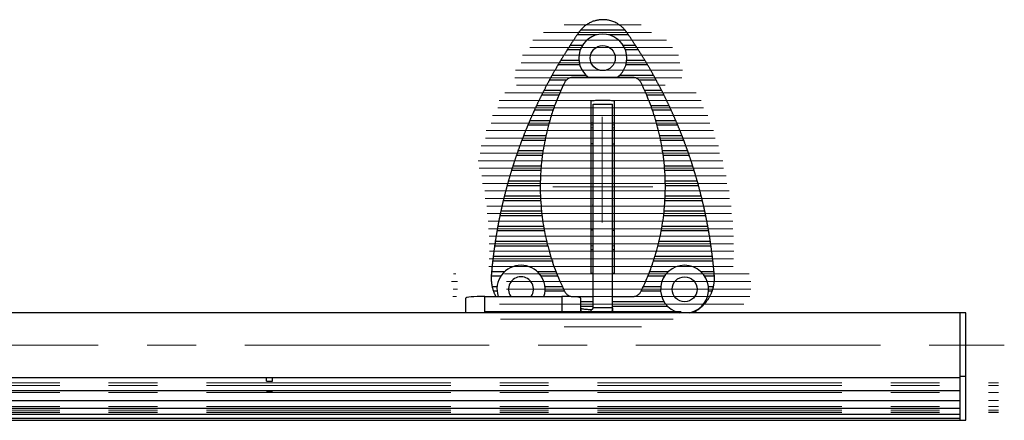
# Model space of a CAD drawing. Header units: millimetres. Extents: x 8 to 273, y 79 to 264.
# Tile 7 of 9: x 140 to 192, y 122 to 143. Entities that reach past the tile are written whole.
import ezdxf

# ---------------------------------------------------------------- set-up
doc = ezdxf.new("R2010")
doc.units = ezdxf.units.MM
doc.linetypes.add('CENTERX2', pattern=[20.32, 12.7, -2.54, 2.54, -2.54])
doc.layers.add('FORMAT', color=7, linetype='Continuous')

msp = doc.modelspace()

# ---------------------------------------------------------------- linework, layer by layer
at = {"color": 7, "linetype": 'Continuous', "lineweight": 25}
for p, q in [((170.453, 142.306), (169.416, 142.306)), ((171.905, 142.542), (169.585, 142.542)), ((172.075, 142.306), (171.037, 142.306)), ((169.688, 141.757), (169.047, 141.757)), ((172.443, 141.757), (171.803, 141.757)), ((169.572, 141.522), (168.896, 141.522)), ((172.595, 141.522), (171.919, 141.522)), ((169.546, 140.737), (168.416, 140.737)), ((169.501, 140.972), (168.556, 140.972)), ((173.075, 140.737), (171.944, 140.737)), ((172.935, 140.972), (171.99, 140.972)), ((169.881, 140.188), (168.102, 140.188)), ((173.389, 140.188), (171.61, 140.188)), ((172.288, 140.091), (169.202, 140.091)), ((170.245, 138.691), (171.245, 138.691)), ((170.763, 138.891), (170.728, 138.891)), ((170.145, 137.726), (170.245, 137.726)), ((171.245, 137.726), (171.345, 137.726)), ((170.243, 137.349), (170.142, 137.33)), ((170.245, 137.445), (170.145, 137.46)), ((171.348, 137.461), (171.248, 137.445)), ((171.348, 137.33), (171.248, 137.348)), ((167.777, 136.814), (166.536, 136.814)), ((170.229, 136.641), (170.145, 136.641)), ((171.261, 136.641), (171.345, 136.641)), ((174.955, 136.814), (173.714, 136.814)), ((171.245, 135.408), (171.261, 135.399)), ((171.261, 135.16), (171.245, 135.172)), ((171.245, 133.71), (171.261, 133.722)), ((171.261, 133.483), (171.245, 133.474)), ((170.229, 132.141), (170.145, 132.141)), ((171.261, 132.141), (171.345, 132.141)), ((170.142, 131.452), (170.242, 131.433)), ((170.245, 131.337), (170.145, 131.322)), ((170.245, 131.056), (170.145, 131.056)), ((171.345, 131.056), (171.245, 131.056)), ((171.247, 131.433), (171.349, 131.452)), ((171.348, 131.321), (171.248, 131.336)), ((168.16, 130.537), (165.022, 130.537)), ((165.644, 129.988), (164.967, 129.988)), ((176.523, 129.988), (175.846, 129.988)), ((165.447, 129.753), (164.948, 129.753)), ((170.145, 129.914), (170.245, 129.908)), ((171.245, 129.908), (171.345, 129.914)), ((176.543, 129.753), (176.044, 129.753)), ((165.252, 129.203), (164.996, 129.203)), ((165.25, 128.968), (165.065, 128.968)), ((176.495, 129.203), (176.238, 129.203)), ((176.425, 128.968), (176.241, 128.968)), ((163.608, 128.596), (163.608, 127.853)), ((164.608, 128.702), (168.608, 128.702)), ((169.202, 128.691), (170.245, 128.691)), ((169.608, 127.853), (169.608, 128.596)), ((171.245, 128.691), (172.288, 128.691)), ((176.121, 128.419), (176.061, 128.419)), ((169.988, 128.029), (170.145, 128.024)), ((170.145, 127.853), (170.145, 128.024)), ((171.245, 128.112), (170.245, 128.112)), ((171.245, 128.112), (171.245, 127.853)), ((175.905, 128.183), (175.874, 128.183)), ((189.308, 127.853), (9.908, 127.853)), ((189.608, 127.853), (189.308, 127.853)), ((189.308, 124.549), (189.308, 127.853)), ((189.308, 124.806), (189.308, 127.853)), ((189.608, 124.549), (189.608, 127.853)), ((9.908, 124.483), (189.308, 124.483)), ((153.278, 124.297), (153.278, 124.483)), ((153.578, 124.297), (153.578, 124.483)), ((189.308, 124.549), (189.308, 124.806)), ((189.308, 124.549), (189.608, 124.549)), ((189.308, 122.258), (189.308, 124.549)), ((189.608, 122.258), (189.608, 124.549)), ((153.278, 124.297), (153.578, 124.297)), ((9.908, 123.802), (189.308, 123.802)), ((153.278, 123.776), (153.278, 123.802)), ((153.278, 123.776), (153.578, 123.776)), ((153.578, 123.776), (153.578, 123.802)), ((9.908, 123.297), (189.308, 123.297)), ((9.908, 122.892), (189.308, 122.892)), ((9.908, 122.585), (189.308, 122.585)), ((9.908, 122.379), (189.308, 122.379)), ((9.908, 122.274), (189.308, 122.274)), ((9.908, 122.269), (189.308, 122.269)), ((189.308, 122.258), (189.608, 122.258))]:
    msp.add_line(p, q, dxfattribs=at)
at = {"color": 8, "linetype": 'Continuous', "lineweight": 25}
for p, q in [((168.86, 139.952), (167.973, 139.952)), ((173.518, 139.952), (172.633, 139.952)), ((168.461, 139.168), (167.565, 139.168)), ((168.568, 139.403), (167.684, 139.403)), ((173.807, 139.403), (172.912, 139.403)), ((173.925, 139.168), (173.014, 139.168)), ((168.164, 138.383), (167.191, 138.383)), ((168.248, 138.619), (167.3, 138.619)), ((174.191, 138.619), (173.243, 138.619)), ((174.3, 138.383), (173.319, 138.383)), ((167.987, 137.834), (166.948, 137.834)), ((174.543, 137.834), (173.496, 137.834)), ((167.93, 137.599), (166.848, 137.599)), ((174.642, 137.599), (173.567, 137.599)), ((167.799, 137.049), (166.626, 137.049)), ((174.864, 137.049), (173.691, 137.049)), ((167.651, 136.265), (166.335, 136.265)), ((175.156, 136.265), (173.841, 136.265)), ((167.618, 136.029), (166.253, 136.029)), ((175.237, 136.029), (173.871, 136.029)), ((167.53, 135.245), (165.998, 135.245)), ((167.545, 135.48), (166.072, 135.48)), ((175.419, 135.48), (173.942, 135.48)), ((175.492, 135.245), (173.963, 135.245)), ((167.501, 134.696), (165.836, 134.696)), ((175.654, 134.696), (173.991, 134.696)), ((167.5, 134.46), (165.771, 134.46)), ((175.72, 134.46), (173.991, 134.46)), ((167.521, 133.676), (165.57, 133.676)), ((167.509, 133.911), (165.628, 133.911)), ((175.92, 133.676), (173.969, 133.676)), ((175.863, 133.911), (173.984, 133.911)), ((167.571, 133.126), (165.445, 133.126)), ((176.045, 133.126), (173.926, 133.126)), ((167.601, 132.891), (165.395, 132.891)), ((176.095, 132.891), (173.892, 132.891)), ((167.715, 132.106), (165.246, 132.106)), ((167.672, 132.342), (165.288, 132.342)), ((176.244, 132.106), (173.781, 132.106)), ((176.202, 132.342), (173.815, 132.342)), ((167.839, 131.557), (165.157, 131.557)), ((176.334, 131.557), (173.65, 131.557)), ((167.892, 131.322), (165.122, 131.322)), ((176.369, 131.322), (173.593, 131.322)), ((168.051, 130.773), (165.05, 130.773)), ((176.468, 130.537), (173.371, 130.537)), ((176.441, 130.773), (173.447, 130.773)), ((168.316, 129.988), (167.346, 129.988)), ((174.144, 129.988), (173.175, 129.988)), ((168.417, 129.753), (167.544, 129.753)), ((173.947, 129.753), (173.084, 129.753)), ((168.653, 129.203), (167.738, 129.203)), ((168.755, 128.968), (167.741, 128.968)), ((173.75, 128.968), (172.739, 128.968)), ((173.752, 129.203), (172.843, 129.203)), ((164.608, 127.853), (164.608, 128.702)), ((168.608, 128.702), (168.608, 127.853)), ((170.245, 128.419), (169.608, 128.419)), ((173.93, 128.419), (171.245, 128.419)), ((170.245, 128.183), (169.608, 128.183)), ((169.621, 127.853), (169.621, 128.078)), ((174.116, 128.183), (171.245, 128.183))]:
    msp.add_line(p, q, dxfattribs=at)
at = {"color": 7, "linetype": 'Continuous', "lineweight": 25, "flags": 128}
for points in [[(170.142, 137.643), (170.24, 137.628), (170.243, 137.627)], [(171.247, 137.627), (171.251, 137.628), (171.348, 137.643)], [(170.142, 131.139), (170.24, 131.154), (170.243, 131.155)], [(171.247, 131.155), (171.251, 131.154), (171.348, 131.139)], [(164.608, 128.702), (164.413, 128.7), (164.225, 128.694), (164.052, 128.684), (163.901, 128.671), (163.776, 128.655), (163.684, 128.637), (163.627, 128.617), (163.608, 128.596)], [(169.608, 128.596), (169.588, 128.617), (169.532, 128.637), (169.439, 128.655), (169.315, 128.671), (169.163, 128.684), (168.99, 128.694), (168.803, 128.7), (168.608, 128.702)], [(169.621, 128.078), (169.618, 128.079), (169.615, 128.08), (169.613, 128.082), (169.611, 128.083), (169.61, 128.084), (169.609, 128.085), (169.608, 128.086), (169.608, 128.087)]]:
    msp.add_lwpolyline(points, dxfattribs=at)
at = {"color": 7, "linetype": 'Continuous', "lineweight": 25}
for centre in [(170.745, 141.091), (174.995, 129.072)]:
    msp.add_circle(centre, 0.65, dxfattribs=at)
for centre, radius, start, end in [((170.745, 141.091), 1.25, 90, 234.2258), ((170.745, 141.091), 1.25, 306.0744, 90), ((166.495, 129.072), 1.25, 90, 197.2389), ((166.495, 129.072), 1.25, 342.7611, 90), ((174.995, 129.072), 1.25, 90, 257.2287), ((174.995, 129.072), 1.25, 282.7713, 90), ((166.495, 129.072), 0.65, 90, 214.7445), ((166.495, 129.072), 0.65, 325.2555, 90)]:
    msp.add_arc(centre, radius, start, end, dxfattribs=at)
for points, knots in [([(171.905, 142.542), (171.894, 142.555), (171.871, 142.582), (171.825, 142.633), (171.769, 142.689), (171.707, 142.743), (171.647, 142.79), (171.572, 142.844), (171.48, 142.901), (171.37, 142.956), (171.264, 143), (171.155, 143.035), (171.052, 143.06), (170.956, 143.077), (170.869, 143.087), (170.779, 143.091), (170.689, 143.091), (170.601, 143.085), (170.484, 143.07), (170.365, 143.044), (170.246, 143.006), (170.151, 142.97), (170.058, 142.926), (169.968, 142.875), (169.882, 142.819), (169.801, 142.758), (169.724, 142.691), (169.663, 142.631), (169.617, 142.58), (169.596, 142.554), (169.585, 142.542)], [0, 0, 0, 0, 0.025314, 0.051463, 0.084149, 0.117757, 0.142676, 0.167793, 0.219111, 0.261225, 0.303665, 0.346899, 0.390381, 0.422446, 0.454675, 0.487555, 0.520731, 0.55281, 0.58512, 0.650925, 0.688334, 0.725907, 0.764048, 0.802455, 0.839468, 0.876971, 0.914044, 0.952282, 0.975832, 1, 1, 1, 1]), ([(169.416, 142.306), (169.406, 142.292), (169.386, 142.264), (169.352, 142.213), (169.315, 142.159), (169.274, 142.099), (169.231, 142.035), (169.186, 141.967), (169.14, 141.898), (169.102, 141.84), (169.071, 141.792), (169.055, 141.769), (169.047, 141.757)], [0, 0, 0, 0, 0.095488, 0.193974, 0.289341, 0.386837, 0.495655, 0.607293, 0.721883, 0.840291, 0.919301, 1, 1, 1, 1]), ([(169.516, 142.451), (169.509, 142.44), (169.494, 142.42), (169.473, 142.389), (169.452, 142.359), (169.432, 142.33), (169.421, 142.314), (169.416, 142.306)], [0, 0, 0, 0, 0.1973078, 0.4005936, 0.5932818, 0.7926329, 1, 1, 1, 1]), ([(169.585, 142.542), (169.579, 142.534), (169.567, 142.519), (169.543, 142.488), (169.526, 142.464), (169.516, 142.451)], [0, 0, 0, 0, 0.293853, 0.60004, 1, 1, 1, 1]), ([(171.974, 142.451), (171.967, 142.461), (171.953, 142.481), (171.929, 142.513), (171.914, 142.531), (171.905, 142.542)], [0, 0, 0, 0, 0.29332, 0.595819, 1, 1, 1, 1]), ([(172.075, 142.306), (172.066, 142.319), (172.048, 142.345), (172.013, 142.396), (171.988, 142.432), (171.974, 142.451)], [0, 0, 0, 0, 0.31761, 0.633657, 1, 1, 1, 1]), ([(172.443, 141.757), (172.434, 141.771), (172.416, 141.799), (172.383, 141.849), (172.347, 141.903), (172.308, 141.961), (172.266, 142.024), (172.221, 142.091), (172.176, 142.159), (172.135, 142.218), (172.101, 142.268), (172.083, 142.293), (172.075, 142.306)], [0, 0, 0, 0, 0.093557, 0.190054, 0.283497, 0.379038, 0.485494, 0.594604, 0.70907, 0.827147, 0.91256, 1, 1, 1, 1]), ([(169.047, 141.757), (169.039, 141.744), (169.023, 141.719), (168.99, 141.668), (168.96, 141.622), (168.936, 141.584), (168.915, 141.552), (168.903, 141.533), (168.896, 141.522)], [0, 0, 0, 0, 0.192183, 0.383515, 0.600031, 0.71334, 0.830324, 1, 1, 1, 1]), ([(172.595, 141.522), (172.587, 141.534), (172.57, 141.56), (172.538, 141.61), (172.509, 141.656), (172.484, 141.694), (172.463, 141.726), (172.45, 141.746), (172.443, 141.757)], [0, 0, 0, 0, 0.190604, 0.380372, 0.594946, 0.708195, 0.825039, 1, 1, 1, 1]), ([(168.896, 141.522), (168.887, 141.508), (168.869, 141.48), (168.837, 141.429), (168.803, 141.375), (168.766, 141.316), (168.727, 141.253), (168.685, 141.186), (168.644, 141.119), (168.609, 141.06), (168.579, 141.011), (168.563, 140.985), (168.556, 140.972)], [0, 0, 0, 0, 0.095054, 0.193077, 0.288024, 0.385167, 0.491606, 0.600831, 0.712405, 0.827609, 0.912751, 1, 1, 1, 1]), ([(172.935, 140.972), (172.927, 140.986), (172.91, 141.014), (172.88, 141.064), (172.847, 141.117), (172.811, 141.175), (172.773, 141.238), (172.732, 141.304), (172.691, 141.37), (172.653, 141.429), (172.62, 141.481), (172.603, 141.508), (172.595, 141.522)], [0, 0, 0, 0, 0.093339, 0.189596, 0.282835, 0.378242, 0.482618, 0.589635, 0.701055, 0.815933, 0.906744, 1, 1, 1, 1]), ([(168.416, 140.737), (168.408, 140.723), (168.391, 140.695), (168.362, 140.646), (168.331, 140.591), (168.297, 140.533), (168.261, 140.47), (168.223, 140.404), (168.186, 140.339), (168.153, 140.28), (168.124, 140.228), (168.109, 140.201), (168.102, 140.188)], [0, 0, 0, 0, 0.094675, 0.192292, 0.286875, 0.383715, 0.488086, 0.595219, 0.704117, 0.81649, 0.90698, 1, 1, 1, 1]), ([(168.556, 140.972), (168.548, 140.96), (168.533, 140.935), (168.503, 140.884), (168.47, 140.829), (168.438, 140.776), (168.423, 140.749), (168.416, 140.737)], [0, 0, 0, 0, 0.191659, 0.382567, 0.594991, 0.81874, 1, 1, 1, 1]), ([(173.075, 140.737), (173.067, 140.75), (173.053, 140.775), (173.023, 140.825), (172.99, 140.88), (172.958, 140.933), (172.942, 140.96), (172.935, 140.972)], [0, 0, 0, 0, 0.190251, 0.379764, 0.590484, 0.814041, 1, 1, 1, 1]), ([(173.389, 140.188), (173.381, 140.201), (173.366, 140.229), (173.338, 140.278), (173.308, 140.332), (173.275, 140.39), (173.24, 140.452), (173.203, 140.516), (173.166, 140.582), (173.131, 140.641), (173.1, 140.695), (173.083, 140.723), (173.075, 140.737)], [0, 0, 0, 0, 0.093149, 0.189193, 0.282255, 0.377549, 0.480111, 0.585307, 0.694036, 0.806094, 0.901616, 1, 1, 1, 1]), ([(168.102, 140.188), (168.099, 140.182), (168.089, 140.165), (168.069, 140.129), (168.041, 140.078), (168.011, 140.023), (167.987, 139.979), (167.976, 139.959), (167.973, 139.952)], [0, 0, 0, 0, 0.0927278, 0.2682639, 0.4655152, 0.6800827, 0.8972287, 1, 1, 1, 1]), ([(173.518, 139.952), (173.514, 139.958), (173.505, 139.975), (173.485, 140.012), (173.457, 140.063), (173.427, 140.119), (173.403, 140.162), (173.392, 140.182), (173.389, 140.188)], [0, 0, 0, 0, 0.09659, 0.271815, 0.468077, 0.681871, 0.899457, 1, 1, 1, 1]), ([(168.753, 139.811), (168.651, 139.594), (168.447, 139.159), (168.193, 138.495), (167.927, 137.67), (167.694, 136.692), (167.55, 135.675), (167.496, 134.819), (167.492, 134.108), (167.536, 133.253), (167.663, 132.255), (167.915, 131.147), (168.263, 130.048), (168.583, 129.345), (168.753, 128.971)], [0, 0, 0, 0, 0.064151, 0.128303, 0.189832, 0.295841, 0.39681, 0.463776, 0.525112, 0.586642, 0.69265, 0.793619, 0.890077, 1, 1, 1, 1]), ([(167.973, 139.952), (167.966, 139.941), (167.953, 139.916), (167.929, 139.872), (167.903, 139.822), (167.873, 139.767), (167.841, 139.705), (167.807, 139.641), (167.773, 139.576), (167.741, 139.514), (167.71, 139.454), (167.693, 139.42), (167.684, 139.403)], [0, 0, 0, 0, 0.083199, 0.169932, 0.258688, 0.355636, 0.454984, 0.559865, 0.667708, 0.773565, 0.88294, 1, 1, 1, 1]), ([(169.202, 140.091), (169.175, 140.09), (169.118, 140.087), (169.037, 140.065), (168.959, 140.031), (168.889, 139.984), (168.828, 139.925), (168.783, 139.867), (168.761, 139.826), (168.753, 139.811)], [0, 0, 0, 0, 0.149168, 0.3026616, 0.4518293, 0.605323, 0.7544902, 0.9079832, 1, 1, 1, 1]), ([(172.737, 139.811), (172.724, 139.835), (172.696, 139.885), (172.641, 139.948), (172.576, 140.003), (172.503, 140.045), (172.423, 140.075), (172.351, 140.089), (172.305, 140.09), (172.288, 140.091)], [0, 0, 0, 0, 0.149166, 0.302658, 0.451824, 0.605315, 0.754483, 0.907977, 1, 1, 1, 1]), ([(172.737, 128.971), (172.839, 129.188), (173.043, 129.622), (173.297, 130.286), (173.563, 131.111), (173.797, 132.09), (173.94, 133.106), (173.995, 133.963), (173.998, 134.673), (173.955, 135.529), (173.827, 136.527), (173.576, 137.635), (173.228, 138.733), (172.908, 139.437), (172.737, 139.811)], [0, 0, 0, 0, 0.064151, 0.128303, 0.189832, 0.295841, 0.39681, 0.463776, 0.525112, 0.586642, 0.69265, 0.793619, 0.890077, 1, 1, 1, 1]), ([(173.807, 139.403), (173.797, 139.423), (173.78, 139.456), (173.751, 139.512), (173.723, 139.565), (173.693, 139.623), (173.66, 139.686), (173.626, 139.75), (173.593, 139.813), (173.56, 139.873), (173.535, 139.92), (173.522, 139.944), (173.518, 139.952)], [0, 0, 0, 0, 0.13217, 0.220788, 0.31151, 0.409628, 0.510213, 0.615507, 0.723813, 0.829346, 0.938462, 1, 1, 1, 1]), ([(167.565, 139.168), (167.558, 139.154), (167.545, 139.127), (167.52, 139.078), (167.494, 139.024), (167.466, 138.966), (167.436, 138.904), (167.405, 138.841), (167.374, 138.777), (167.346, 138.717), (167.32, 138.663), (167.307, 138.634), (167.3, 138.619)], [0, 0, 0, 0, 0.094051, 0.190989, 0.284971, 0.381318, 0.482308, 0.586024, 0.69043, 0.798069, 0.897357, 1, 1, 1, 1]), ([(167.684, 139.403), (167.677, 139.391), (167.665, 139.366), (167.639, 139.316), (167.612, 139.262), (167.585, 139.208), (167.572, 139.181), (167.565, 139.168)], [0, 0, 0, 0, 0.190505, 0.380437, 0.585863, 0.799876, 1, 1, 1, 1]), ([(173.925, 139.168), (173.919, 139.18), (173.907, 139.205), (173.882, 139.255), (173.855, 139.308), (173.828, 139.362), (173.814, 139.39), (173.807, 139.403)], [0, 0, 0, 0, 0.189387, 0.37821, 0.582319, 0.796146, 1, 1, 1, 1]), ([(174.191, 138.619), (174.185, 138.632), (174.172, 138.659), (174.149, 138.708), (174.123, 138.761), (174.096, 138.819), (174.067, 138.88), (174.036, 138.943), (174.005, 139.006), (173.976, 139.066), (173.948, 139.122), (173.933, 139.152), (173.925, 139.168)], [0, 0, 0, 0, 0.092837, 0.188521, 0.281294, 0.376409, 0.475996, 0.578211, 0.682443, 0.789804, 0.89307, 1, 1, 1, 1]), ([(170.728, 138.891), (170.631, 138.89), (170.436, 138.888), (170.242, 138.874), (170.145, 138.867)], [0, 0, 0, 0, 0.499511, 1, 1, 1, 1]), ([(170.145, 129.914), (170.145, 130.014), (170.145, 130.311), (170.145, 130.815), (170.145, 131.426), (170.145, 131.939), (170.145, 132.353), (170.145, 132.768), (170.145, 133.29), (170.145, 133.919), (170.145, 134.445), (170.145, 135.098), (170.145, 135.878), (170.145, 136.885), (170.145, 137.886), (170.145, 138.54), (170.145, 138.867)], [0, 0, 0, 0, 0.03421, 0.102733, 0.171469, 0.240396, 0.274903, 0.309444, 0.378615, 0.44798, 0.517539, 0.552366, 0.663839, 0.775609, 0.887646, 1, 1, 1, 1]), ([(170.245, 128.112), (170.245, 128.163), (170.245, 128.357), (170.245, 128.656), (170.245, 128.989), (170.245, 129.2), (170.245, 129.52), (170.245, 129.989), (170.245, 130.613), (170.245, 131.282), (170.245, 132.074), (170.245, 133.002), (170.245, 134.072), (170.245, 135.18), (170.245, 136.319), (170.245, 137.487), (170.245, 138.29), (170.245, 138.691)], [0, 0, 0, 0, 0.012667, 0.048246, 0.083459, 0.118663, 0.153943, 0.224452, 0.295067, 0.365643, 0.436168, 0.530104, 0.624087, 0.718153, 0.812165, 0.906088, 1, 1, 1, 1]), ([(171.345, 138.867), (171.248, 138.874), (171.054, 138.888), (170.86, 138.89), (170.763, 138.891)], [0, 0, 0, 0, 0.499455, 1, 1, 1, 1]), ([(171.245, 128.112), (171.245, 128.163), (171.245, 128.357), (171.245, 128.656), (171.245, 128.989), (171.245, 129.2), (171.245, 129.52), (171.245, 129.989), (171.245, 130.613), (171.245, 131.282), (171.245, 132.074), (171.245, 133.002), (171.245, 134.072), (171.245, 135.18), (171.245, 136.319), (171.245, 137.487), (171.245, 138.29), (171.245, 138.691)], [0, 0, 0, 0, 0.012667, 0.048246, 0.083459, 0.118663, 0.153943, 0.224452, 0.295067, 0.365643, 0.436168, 0.530104, 0.624087, 0.718153, 0.812165, 0.906088, 1, 1, 1, 1]), ([(171.345, 129.914), (171.345, 130.014), (171.345, 130.311), (171.345, 130.815), (171.345, 131.426), (171.345, 131.939), (171.345, 132.353), (171.345, 132.768), (171.345, 133.29), (171.345, 133.919), (171.345, 134.445), (171.345, 135.098), (171.345, 135.878), (171.345, 136.885), (171.345, 137.886), (171.345, 138.54), (171.345, 138.867)], [0, 0, 0, 0, 0.03421, 0.102733, 0.171469, 0.240396, 0.274903, 0.309444, 0.378615, 0.44798, 0.517539, 0.552366, 0.663839, 0.775609, 0.887646, 1, 1, 1, 1]), ([(167.191, 138.383), (167.185, 138.37), (167.173, 138.344), (167.152, 138.297), (167.129, 138.246), (167.103, 138.19), (167.076, 138.129), (167.048, 138.066), (167.021, 138.003), (166.995, 137.943), (166.969, 137.884), (166.955, 137.851), (166.948, 137.834)], [0, 0, 0, 0, 0.093784, 0.182139, 0.272669, 0.368705, 0.467227, 0.568808, 0.673299, 0.775201, 0.880378, 1, 1, 1, 1]), ([(167.3, 138.619), (167.296, 138.611), (167.288, 138.593), (167.269, 138.553), (167.245, 138.502), (167.22, 138.448), (167.202, 138.407), (167.193, 138.389), (167.191, 138.383)], [0, 0, 0, 0, 0.1162963, 0.2963125, 0.4927049, 0.7007316, 0.9088392, 1, 1, 1, 1]), ([(174.3, 138.383), (174.296, 138.391), (174.288, 138.409), (174.269, 138.449), (174.246, 138.501), (174.221, 138.555), (174.202, 138.595), (174.193, 138.613), (174.191, 138.619)], [0, 0, 0, 0, 0.119502, 0.299114, 0.494611, 0.702091, 0.910688, 1, 1, 1, 1]), ([(174.543, 137.834), (174.538, 137.844), (174.529, 137.865), (174.513, 137.904), (174.492, 137.951), (174.469, 138.005), (174.443, 138.064), (174.416, 138.125), (174.388, 138.188), (174.36, 138.249), (174.335, 138.307), (174.314, 138.351), (174.304, 138.375), (174.3, 138.383)], [0, 0, 0, 0, 0.072851, 0.147068, 0.236887, 0.328953, 0.425808, 0.5252, 0.627014, 0.731771, 0.833393, 0.938332, 1, 1, 1, 1]), ([(166.948, 137.834), (166.942, 137.822), (166.932, 137.797), (166.911, 137.748), (166.888, 137.695), (166.866, 137.64), (166.854, 137.613), (166.848, 137.599)], [0, 0, 0, 0, 0.1896047, 0.3787874, 0.5788547, 0.7852003, 1, 1, 1, 1]), ([(174.642, 137.599), (174.637, 137.611), (174.627, 137.635), (174.606, 137.685), (174.584, 137.738), (174.565, 137.782), (174.552, 137.814), (174.546, 137.827), (174.543, 137.834)], [0, 0, 0, 0, 0.188517, 0.376622, 0.575458, 0.781421, 0.888635, 1, 1, 1, 1]), ([(166.848, 137.599), (166.843, 137.585), (166.831, 137.558), (166.811, 137.51), (166.789, 137.456), (166.766, 137.399), (166.741, 137.338), (166.716, 137.276), (166.691, 137.213), (166.667, 137.153), (166.645, 137.097), (166.633, 137.065), (166.626, 137.049)], [0, 0, 0, 0, 0.093561, 0.189958, 0.283469, 0.379434, 0.477825, 0.578922, 0.679776, 0.783689, 0.889783, 1, 1, 1, 1]), ([(174.864, 137.049), (174.859, 137.063), (174.848, 137.089), (174.829, 137.138), (174.808, 137.191), (174.786, 137.248), (174.761, 137.308), (174.736, 137.37), (174.711, 137.432), (174.686, 137.492), (174.662, 137.55), (174.649, 137.582), (174.642, 137.599)], [0, 0, 0, 0, 0.092596, 0.1879959, 0.2805459, 0.3755309, 0.4728331, 0.5727639, 0.673458, 0.7771339, 0.8863668, 1, 1, 1, 1]), ([(166.536, 136.814), (166.53, 136.799), (166.52, 136.772), (166.501, 136.723), (166.482, 136.671), (166.461, 136.614), (166.439, 136.553), (166.416, 136.491), (166.394, 136.43), (166.373, 136.372), (166.352, 136.314), (166.341, 136.282), (166.335, 136.265)], [0, 0, 0, 0, 0.103593, 0.1932254, 0.2851689, 0.3803233, 0.4780307, 0.5768935, 0.6786131, 0.7774375, 0.8793495, 1, 1, 1, 1]), ([(166.626, 137.049), (166.623, 137.041), (166.615, 137.021), (166.599, 136.979), (166.579, 136.927), (166.559, 136.875), (166.544, 136.836), (166.538, 136.819), (166.536, 136.814)], [0, 0, 0, 0, 0.136273, 0.319235, 0.513957, 0.716179, 0.917445, 1, 1, 1, 1]), ([(174.955, 136.814), (174.951, 136.823), (174.944, 136.843), (174.927, 136.885), (174.908, 136.937), (174.887, 136.989), (174.873, 137.028), (174.866, 137.045), (174.864, 137.049)], [0, 0, 0, 0, 0.1388929, 0.3214258, 0.51538, 0.7172291, 0.918969, 1, 1, 1, 1]), ([(175.156, 136.265), (175.152, 136.276), (175.144, 136.298), (175.129, 136.34), (175.112, 136.388), (175.092, 136.443), (175.07, 136.502), (175.048, 136.563), (175.025, 136.625), (175.003, 136.684), (174.983, 136.74), (174.966, 136.783), (174.958, 136.806), (174.955, 136.814)], [0, 0, 0, 0, 0.078894, 0.159504, 0.250164, 0.343192, 0.43883, 0.537054, 0.636014, 0.737848, 0.836499, 0.938263, 1, 1, 1, 1]), ([(166.335, 136.265), (166.331, 136.253), (166.322, 136.229), (166.305, 136.18), (166.287, 136.127), (166.269, 136.076), (166.258, 136.044), (166.254, 136.031), (166.253, 136.029)], [0, 0, 0, 0, 0.188791, 0.377286, 0.573134, 0.773347, 0.970492, 1, 1, 1, 1]), ([(175.237, 136.029), (175.233, 136.042), (175.225, 136.066), (175.208, 136.115), (175.19, 136.167), (175.172, 136.218), (175.161, 136.25), (175.156, 136.263), (175.156, 136.265)], [0, 0, 0, 0, 0.188083, 0.375878, 0.570929, 0.770994, 0.968835, 1, 1, 1, 1]), ([(166.253, 136.029), (166.248, 136.016), (166.239, 135.99), (166.223, 135.941), (166.205, 135.888), (166.186, 135.831), (166.166, 135.771), (166.146, 135.71), (166.126, 135.649), (166.107, 135.591), (166.09, 135.538), (166.079, 135.502), (166.073, 135.485), (166.072, 135.48)], [0, 0, 0, 0, 0.093158, 0.189106, 0.28223, 0.377878, 0.474257, 0.57333, 0.671377, 0.772354, 0.868745, 0.968172, 1, 1, 1, 1]), ([(175.419, 135.48), (175.415, 135.493), (175.406, 135.52), (175.391, 135.568), (175.374, 135.621), (175.355, 135.677), (175.336, 135.737), (175.315, 135.798), (175.295, 135.859), (175.276, 135.916), (175.258, 135.969), (175.245, 136.006), (175.239, 136.025), (175.237, 136.029)], [0, 0, 0, 0, 0.092398, 0.187561, 0.279928, 0.374804, 0.470342, 0.568514, 0.666422, 0.767202, 0.864342, 0.964527, 1, 1, 1, 1]), ([(165.998, 135.245), (165.993, 135.229), (165.985, 135.2), (165.969, 135.149), (165.953, 135.096), (165.936, 135.039), (165.918, 134.979), (165.9, 134.918), (165.883, 134.858), (165.866, 134.801), (165.85, 134.745), (165.841, 134.713), (165.836, 134.696)], [0, 0, 0, 0, 0.1122484, 0.2028482, 0.2958746, 0.3902049, 0.4871377, 0.5837972, 0.6832631, 0.7797266, 0.8791339, 1, 1, 1, 1]), ([(166.072, 135.48), (166.069, 135.471), (166.062, 135.45), (166.048, 135.406), (166.032, 135.354), (166.016, 135.302), (166.005, 135.266), (166, 135.249), (165.998, 135.245)], [0, 0, 0, 0, 0.1528198, 0.3376385, 0.5304039, 0.7277516, 0.9239186, 1, 1, 1, 1]), ([(170.229, 135.425), (170.232, 135.427), (170.237, 135.429), (170.243, 135.432), (170.245, 135.433)], [0, 0, 0, 0, 0.642607, 1, 1, 1, 1]), ([(175.492, 135.245), (175.489, 135.255), (175.483, 135.276), (175.469, 135.32), (175.453, 135.372), (175.437, 135.423), (175.425, 135.46), (175.42, 135.476), (175.419, 135.48)], [0, 0, 0, 0, 0.1549119, 0.339323, 0.5314599, 0.7285624, 0.925152, 1, 1, 1, 1]), ([(175.654, 134.696), (175.651, 134.707), (175.644, 134.731), (175.632, 134.775), (175.617, 134.825), (175.601, 134.88), (175.584, 134.939), (175.566, 135), (175.548, 135.06), (175.531, 135.118), (175.514, 135.172), (175.502, 135.214), (175.495, 135.236), (175.492, 135.245)], [0, 0, 0, 0, 0.0838577, 0.1697612, 0.260989, 0.3546834, 0.4492163, 0.5463687, 0.643031, 0.7425034, 0.8388984, 0.9382515, 1, 1, 1, 1]), ([(165.836, 134.696), (165.833, 134.684), (165.826, 134.66), (165.813, 134.611), (165.798, 134.559), (165.784, 134.508), (165.775, 134.476), (165.772, 134.463), (165.771, 134.46)], [0, 0, 0, 0, 0.188186, 0.376178, 0.568849, 0.764345, 0.957942, 1, 1, 1, 1]), ([(175.72, 134.46), (175.716, 134.472), (175.71, 134.496), (175.696, 134.545), (175.682, 134.597), (175.668, 134.647), (175.659, 134.679), (175.655, 134.693), (175.654, 134.696)], [0, 0, 0, 0, 0.187639, 0.37509, 0.567155, 0.762531, 0.956633, 1, 1, 1, 1]), ([(165.771, 134.46), (165.767, 134.447), (165.76, 134.421), (165.747, 134.373), (165.733, 134.32), (165.718, 134.263), (165.702, 134.203), (165.687, 134.143), (165.671, 134.083), (165.657, 134.026), (165.643, 133.974), (165.634, 133.936), (165.629, 133.917), (165.628, 133.911)], [0, 0, 0, 0, 0.092843, 0.188437, 0.281259, 0.37666, 0.471511, 0.569049, 0.664932, 0.76365, 0.858491, 0.956227, 1, 1, 1, 1]), ([(175.863, 133.911), (175.86, 133.924), (175.853, 133.95), (175.841, 133.998), (175.828, 134.051), (175.813, 134.107), (175.798, 134.167), (175.782, 134.227), (175.766, 134.287), (175.751, 134.343), (175.737, 134.396), (175.727, 134.434), (175.721, 134.454), (175.72, 134.46)], [0, 0, 0, 0, 0.092261, 0.187253, 0.279494, 0.374303, 0.46852, 0.565378, 0.661148, 0.759711, 0.855093, 0.953376, 1, 1, 1, 1]), ([(165.57, 133.676), (165.566, 133.659), (165.559, 133.629), (165.546, 133.575), (165.534, 133.522), (165.521, 133.465), (165.507, 133.405), (165.493, 133.345), (165.48, 133.286), (165.468, 133.23), (165.456, 133.175), (165.449, 133.144), (165.445, 133.126)], [0, 0, 0, 0, 0.119495, 0.210795, 0.304616, 0.398216, 0.494453, 0.589381, 0.68707, 0.78177, 0.879305, 1, 1, 1, 1]), ([(165.628, 133.911), (165.625, 133.901), (165.62, 133.879), (165.608, 133.833), (165.596, 133.781), (165.583, 133.731), (165.575, 133.695), (165.571, 133.68), (165.57, 133.676)], [0, 0, 0, 0, 0.166094, 0.352022, 0.542884, 0.736333, 0.928778, 1, 1, 1, 1]), ([(175.92, 133.676), (175.918, 133.686), (175.912, 133.708), (175.901, 133.754), (175.889, 133.806), (175.876, 133.856), (175.868, 133.891), (175.864, 133.907), (175.863, 133.911)], [0, 0, 0, 0, 0.167706, 0.35328, 0.543652, 0.736946, 0.929742, 1, 1, 1, 1]), ([(176.045, 133.126), (176.043, 133.139), (176.037, 133.164), (176.027, 133.209), (176.016, 133.26), (176.004, 133.316), (175.99, 133.375), (175.977, 133.435), (175.963, 133.494), (175.95, 133.551), (175.937, 133.604), (175.927, 133.645), (175.922, 133.667), (175.92, 133.676)], [0, 0, 0, 0, 0.087782, 0.1779, 0.269503, 0.363653, 0.457254, 0.553496, 0.648372, 0.746003, 0.840716, 0.938272, 1, 1, 1, 1]), ([(165.445, 133.126), (165.443, 133.115), (165.437, 133.091), (165.427, 133.042), (165.416, 132.991), (165.406, 132.941), (165.399, 132.908), (165.396, 132.894), (165.395, 132.891)], [0, 0, 0, 0, 0.187716, 0.375318, 0.565623, 0.757561, 0.948402, 1, 1, 1, 1]), ([(170.245, 133.449), (170.242, 133.45), (170.236, 133.453), (170.231, 133.456), (170.229, 133.457)], [0, 0, 0, 0, 0.56302, 1, 1, 1, 1]), ([(176.095, 132.891), (176.093, 132.903), (176.088, 132.927), (176.078, 132.975), (176.067, 133.027), (176.056, 133.077), (176.049, 133.109), (176.046, 133.123), (176.045, 133.126)], [0, 0, 0, 0, 0.187311, 0.374511, 0.564373, 0.756219, 0.947416, 1, 1, 1, 1]), ([(165.395, 132.891), (165.393, 132.878), (165.387, 132.852), (165.378, 132.804), (165.367, 132.751), (165.356, 132.695), (165.344, 132.635), (165.332, 132.576), (165.321, 132.516), (165.31, 132.46), (165.301, 132.408), (165.293, 132.369), (165.29, 132.349), (165.288, 132.342)], [0, 0, 0, 0, 0.092595, 0.18791, 0.280492, 0.375696, 0.469411, 0.56581, 0.660074, 0.757104, 0.850755, 0.947201, 1, 1, 1, 1]), ([(176.202, 132.342), (176.2, 132.355), (176.195, 132.381), (176.186, 132.428), (176.176, 132.481), (176.165, 132.537), (176.154, 132.597), (176.142, 132.656), (176.131, 132.715), (176.119, 132.771), (176.109, 132.823), (176.101, 132.863), (176.097, 132.884), (176.095, 132.891)], [0, 0, 0, 0, 0.09217, 0.187044, 0.279203, 0.373974, 0.467232, 0.56314, 0.657318, 0.754232, 0.848261, 0.945088, 1, 1, 1, 1]), ([(165.246, 132.106), (165.244, 132.094), (165.24, 132.069), (165.232, 132.023), (165.223, 131.971), (165.213, 131.914), (165.204, 131.855), (165.194, 131.796), (165.184, 131.736), (165.176, 131.68), (165.167, 131.629), (165.161, 131.587), (165.158, 131.566), (165.157, 131.557)], [0, 0, 0, 0, 0.089598, 0.18165, 0.274096, 0.369176, 0.462426, 0.558356, 0.651996, 0.748373, 0.841586, 0.937557, 1, 1, 1, 1]), ([(165.288, 132.342), (165.286, 132.331), (165.282, 132.308), (165.274, 132.261), (165.264, 132.21), (165.255, 132.16), (165.249, 132.126), (165.247, 132.11), (165.246, 132.106)], [0, 0, 0, 0, 0.176238, 0.362781, 0.552005, 0.742508, 0.932335, 1, 1, 1, 1]), ([(176.244, 132.106), (176.242, 132.118), (176.238, 132.141), (176.23, 132.188), (176.221, 132.239), (176.212, 132.289), (176.206, 132.323), (176.203, 132.338), (176.202, 132.342)], [0, 0, 0, 0, 0.177406, 0.363671, 0.55254, 0.742948, 0.933042, 1, 1, 1, 1]), ([(176.334, 131.557), (176.332, 131.57), (176.328, 131.596), (176.321, 131.644), (176.312, 131.696), (176.303, 131.753), (176.294, 131.812), (176.284, 131.871), (176.274, 131.93), (176.265, 131.986), (176.256, 132.037), (176.249, 132.078), (176.246, 132.099), (176.244, 132.106)], [0, 0, 0, 0, 0.092141, 0.186977, 0.279111, 0.373874, 0.466773, 0.562327, 0.655895, 0.752177, 0.845673, 0.94193, 1, 1, 1, 1]), ([(165.157, 131.557), (165.155, 131.545), (165.151, 131.522), (165.144, 131.473), (165.136, 131.422), (165.129, 131.372), (165.124, 131.34), (165.122, 131.325), (165.122, 131.322)], [0, 0, 0, 0, 0.1873657, 0.3746746, 0.5632979, 0.7526948, 0.9415325, 1, 1, 1, 1]), ([(176.369, 131.322), (176.367, 131.334), (176.363, 131.357), (176.357, 131.406), (176.349, 131.457), (176.342, 131.506), (176.337, 131.539), (176.334, 131.554), (176.334, 131.557)], [0, 0, 0, 0, 0.187088, 0.374122, 0.562445, 0.751777, 0.94085, 1, 1, 1, 1]), ([(165.122, 131.322), (165.12, 131.309), (165.116, 131.283), (165.11, 131.235), (165.102, 131.183), (165.095, 131.126), (165.087, 131.067), (165.079, 131.008), (165.071, 130.949), (165.064, 130.893), (165.058, 130.842), (165.053, 130.802), (165.051, 130.781), (165.05, 130.773)], [0, 0, 0, 0, 0.092404, 0.187504, 0.279902, 0.374951, 0.467864, 0.563459, 0.656587, 0.752432, 0.845243, 0.940782, 1, 1, 1, 1]), ([(176.441, 130.773), (176.439, 130.785), (176.436, 130.811), (176.43, 130.859), (176.424, 130.912), (176.417, 130.968), (176.409, 131.027), (176.401, 131.086), (176.393, 131.145), (176.386, 131.2), (176.378, 131.252), (176.373, 131.292), (176.37, 131.314), (176.369, 131.322)], [0, 0, 0, 0, 0.092122, 0.18693, 0.279047, 0.373808, 0.46642, 0.561691, 0.654761, 0.750529, 0.843582, 0.939366, 1, 1, 1, 1]), ([(165.022, 130.537), (165.021, 130.525), (165.018, 130.5), (165.013, 130.454), (165.007, 130.402), (165.002, 130.346), (164.996, 130.287), (164.99, 130.228), (164.984, 130.169), (164.978, 130.113), (164.974, 130.061), (164.97, 130.02), (164.968, 129.997), (164.967, 129.988)], [0, 0, 0, 0, 0.089448, 0.181331, 0.273641, 0.368609, 0.461225, 0.556519, 0.649248, 0.744677, 0.837207, 0.932441, 1, 1, 1, 1]), ([(165.05, 130.773), (165.048, 130.761), (165.045, 130.738), (165.04, 130.69), (165.034, 130.639), (165.028, 130.589), (165.024, 130.556), (165.023, 130.541), (165.022, 130.537)], [0, 0, 0, 0, 0.183366, 0.370213, 0.558197, 0.746661, 0.934777, 1, 1, 1, 1]), ([(176.468, 130.537), (176.467, 130.549), (176.464, 130.572), (176.459, 130.62), (176.453, 130.671), (176.447, 130.721), (176.443, 130.754), (176.441, 130.769), (176.441, 130.773)], [0, 0, 0, 0, 0.1841171, 0.3707759, 0.5585303, 0.7469426, 0.9352354, 1, 1, 1, 1]), ([(176.523, 129.988), (176.522, 130.001), (176.52, 130.027), (176.516, 130.074), (176.511, 130.127), (176.505, 130.183), (176.499, 130.242), (176.493, 130.301), (176.487, 130.36), (176.482, 130.415), (176.476, 130.466), (176.472, 130.507), (176.469, 130.529), (176.468, 130.537)], [0, 0, 0, 0, 0.092115, 0.186909, 0.279021, 0.373788, 0.466186, 0.561246, 0.65393, 0.749299, 0.842002, 0.93741, 1, 1, 1, 1]), ([(164.967, 129.988), (164.966, 129.976), (164.964, 129.953), (164.96, 129.905), (164.956, 129.857), (164.953, 129.828), (164.952, 129.816)], [0, 0, 0, 0, 0.2650769, 0.5301263, 0.795799, 1, 1, 1, 1]), ([(176.538, 129.816), (176.537, 129.832), (176.534, 129.865), (176.53, 129.916), (176.526, 129.959), (176.524, 129.979), (176.523, 129.988)], [0, 0, 0, 0, 0.265876, 0.531743, 0.797737, 1, 1, 1, 1]), ([(164.948, 129.753), (164.947, 129.74), (164.946, 129.714), (164.945, 129.667), (164.945, 129.615), (164.947, 129.559), (164.951, 129.501), (164.956, 129.443), (164.963, 129.385), (164.971, 129.331), (164.98, 129.279), (164.988, 129.237), (164.994, 129.214), (164.996, 129.203)], [0, 0, 0, 0, 0.091264, 0.185158, 0.2764276, 0.370378, 0.4610569, 0.5543633, 0.6451705, 0.7385249, 0.8309296, 0.9259318, 1, 1, 1, 1]), ([(164.952, 129.816), (164.951, 129.801), (164.949, 129.777), (164.948, 129.759), (164.948, 129.753)], [0, 0, 0, 0, 0.633177, 1, 1, 1, 1]), ([(176.495, 129.203), (176.498, 129.216), (176.503, 129.243), (176.513, 129.29), (176.522, 129.344), (176.53, 129.401), (176.536, 129.46), (176.541, 129.52), (176.544, 129.578), (176.545, 129.633), (176.545, 129.683), (176.544, 129.723), (176.543, 129.744), (176.543, 129.753)], [0, 0, 0, 0, 0.093673, 0.190062, 0.283732, 0.380144, 0.473258, 0.569183, 0.660445, 0.754399, 0.84495, 0.938091, 1, 1, 1, 1]), ([(176.543, 129.753), (176.542, 129.764), (176.541, 129.783), (176.539, 129.807), (176.538, 129.816)], [0, 0, 0, 0, 0.633166, 1, 1, 1, 1]), ([(164.996, 129.203), (164.998, 129.193), (165.004, 129.17), (165.015, 129.125), (165.03, 129.074), (165.046, 129.023), (165.058, 128.988), (165.064, 128.972), (165.065, 128.968)], [0, 0, 0, 0, 0.168287, 0.3507453, 0.5388083, 0.7330517, 0.9305943, 1, 1, 1, 1]), ([(165.065, 128.968), (165.07, 128.956), (165.079, 128.93), (165.097, 128.885), (165.119, 128.835), (165.144, 128.781), (165.166, 128.736), (165.181, 128.709), (165.185, 128.702)], [0, 0, 0, 0, 0.176631, 0.358296, 0.54043, 0.727258, 0.921393, 1, 1, 1, 1]), ([(168.753, 128.971), (168.767, 128.946), (168.794, 128.897), (168.85, 128.833), (168.915, 128.779), (168.988, 128.737), (169.067, 128.707), (169.14, 128.693), (169.185, 128.691), (169.202, 128.691)], [0, 0, 0, 0, 0.1491661, 0.3026579, 0.4518236, 0.6053149, 0.754483, 0.907977, 1, 1, 1, 1]), ([(172.288, 128.691), (172.316, 128.692), (172.372, 128.695), (172.454, 128.717), (172.531, 128.751), (172.601, 128.798), (172.663, 128.857), (172.708, 128.915), (172.729, 128.956), (172.737, 128.971)], [0, 0, 0, 0, 0.149168, 0.302662, 0.451829, 0.605323, 0.75449, 0.907983, 1, 1, 1, 1]), ([(176.121, 128.419), (176.132, 128.433), (176.155, 128.463), (176.193, 128.516), (176.232, 128.575), (176.271, 128.639), (176.31, 128.707), (176.345, 128.776), (176.375, 128.843), (176.397, 128.895), (176.414, 128.938), (176.421, 128.958), (176.425, 128.968)], [0, 0, 0, 0, 0.1052, 0.213605, 0.318703, 0.426467, 0.538174, 0.653636, 0.756713, 0.863631, 0.931193, 1, 1, 1, 1]), ([(176.425, 128.968), (176.428, 128.977), (176.436, 128.997), (176.45, 129.04), (176.466, 129.092), (176.48, 129.144), (176.49, 129.182), (176.493, 129.198), (176.495, 129.203)], [0, 0, 0, 0, 0.142796, 0.330331, 0.52609, 0.723244, 0.915637, 1, 1, 1, 1]), ([(175.905, 128.183), (175.912, 128.19), (175.927, 128.204), (175.954, 128.23), (175.983, 128.26), (176.015, 128.294), (176.046, 128.328), (176.079, 128.367), (176.105, 128.398), (176.118, 128.415), (176.121, 128.419)], [0, 0, 0, 0, 0.108588, 0.220604, 0.352212, 0.48763, 0.619521, 0.755832, 0.937819, 1, 1, 1, 1]), ([(169.621, 128.078), (169.643, 128.072), (169.683, 128.059), (169.777, 128.044), (169.881, 128.034), (169.956, 128.03), (169.988, 128.029)], [0, 0, 0, 0, 0.3227957, 0.5905171, 0.8252382, 1, 1, 1, 1]), ([(170.145, 128.024), (170.152, 128.024), (170.164, 128.023), (170.184, 128.028), (170.201, 128.037), (170.214, 128.047), (170.222, 128.057), (170.23, 128.067), (170.243, 128.088), (170.244, 128.102), (170.245, 128.112)], [0, 0, 0, 0, 0.138939, 0.234417, 0.335708, 0.435663, 0.481602, 0.531644, 0.651587, 1, 1, 1, 1]), ([(171.21, 127.853), (171.214, 127.865), (171.242, 127.948), (171.244, 128.036), (171.245, 128.112)], [0, 0, 0, 0, 0.136894, 1, 1, 1, 1]), ([(175.419, 127.853), (175.437, 127.861), (175.482, 127.882), (175.55, 127.921), (175.63, 127.969), (175.71, 128.023), (175.784, 128.08), (175.851, 128.135), (175.887, 128.167), (175.905, 128.183)], [0, 0, 0, 0, 0.095675, 0.239582, 0.38436, 0.546494, 0.71131, 0.853317, 1, 1, 1, 1])]:
    msp.add_open_spline(points, degree=3, knots=knots, dxfattribs=at)
at = {"layer": 'FORMAT', "linetype": 'CENTERX2', "lineweight": 18}
for p, q in [((172.746, 142.816), (168.745, 142.816)), ((173.284, 142.424), (167.663, 142.424)), ((174.054, 142.032), (167.108, 142.032)), ((174.673, 141.247), (166.575, 141.247)), ((174.371, 141.639), (166.947, 141.639)), ((174.747, 140.855), (166.508, 140.855)), ((174.885, 140.462), (166.216, 140.462)), ((174.853, 140.07), (166.179, 140.07)), ((173.988, 139.678), (166.26, 139.678)), ((175.601, 139.286), (165.657, 139.286)), ((175.848, 138.893), (165.357, 138.893)), ((175.975, 138.501), (165.283, 138.501)), ((176.3, 137.716), (164.946, 137.716)), ((176.198, 138.109), (165.006, 138.109)), ((170.72, 138.041), (170.72, 132.54)), ((176.503, 137.324), (164.69, 137.324)), ((176.577, 136.932), (164.647, 136.932)), ((176.817, 136.147), (164.38, 136.147)), ((176.755, 136.539), (164.418, 136.539)), ((176.974, 135.755), (164.172, 135.755)), ((177.022, 135.363), (164.142, 135.363)), ((177.193, 134.578), (163.935, 134.578)), ((177.16, 134.97), (163.956, 134.97)), ((177.31, 134.186), (163.77, 134.186)), ((168.145, 134.391), (173.345, 134.391)), ((177.329, 133.793), (163.756, 133.793)), ((177.42, 133.401), (163.615, 133.401)), ((177.497, 132.616), (163.488, 132.616)), ((177.43, 133.009), (163.607, 133.009)), ((177.499, 132.224), (163.485, 132.224)), ((177.542, 131.832), (163.387, 131.832)), ((177.55, 131.047), (163.316, 131.047)), ((177.535, 131.44), (163.39, 131.44)), ((177.532, 130.655), (163.325, 130.655)), ((177.518, 130.263), (163.267, 130.263)), ((178.439, 129.478), (162.883, 129.478)), ((178.342, 129.87), (162.994, 129.87)), ((178.44, 129.086), (162.976, 129.086)), ((178.387, 128.693), (162.944, 128.693)), ((178.079, 128.301), (163.334, 128.301)), ((174.813, 127.909), (164.61, 127.909)), ((174.401, 127.517), (165.433, 127.517)), ((172.749, 127.124), (168.745, 127.124)), ((9.908, 126.168), (189.308, 126.168)), ((189.308, 126.168), (191.608, 126.168)), ((7.908, 124.202), (191.308, 124.202)), ((7.908, 124.075), (191.308, 124.075)), ((7.908, 123.697), (191.308, 123.697)), ((7.908, 123.292), (191.308, 123.292)), ((7.908, 122.985), (191.308, 122.985)), ((7.908, 122.779), (191.308, 122.779)), ((7.908, 122.674), (191.308, 122.674)), ((7.908, 122.669), (191.308, 122.669))]:
    msp.add_line(p, q, dxfattribs=at)

doc.saveas('drawing.dxf')
